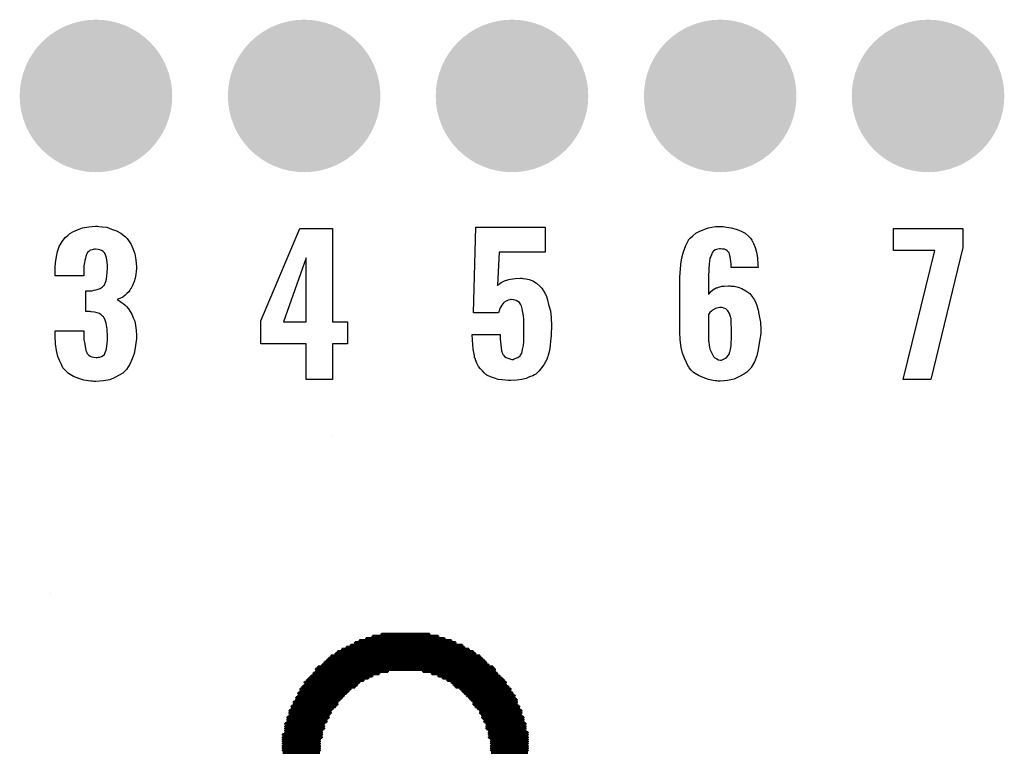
# Model space of a CAD drawing. Extents: x -0.07 to 0.95, y -0.15 to 2.1.
# Tile 11 of 15: x 0.34 to 0.62, y 0.73 to 0.94. Entities that reach past the tile are written whole.
import ezdxf

# ---------------------------------------------------------------- set-up
doc = ezdxf.new("R2010")
doc.units = 0
doc.layers.get('0').update_dxf_attribs({"linetype": 'CONTINUOUS'})
doc.layers.add('gto', color=2, linetype='CONTINUOUS')
doc.layers.add('gts', color=1, linetype='CONTINUOUS')

# ---------------------------------------------------------------- blocks, each defined once
blk = doc.blocks.new('D62')
at = {"const_width": 0.0003}
blk.add_lwpolyline([(-0.00015, 0, 1), (0.00015, 0, 1)], format="xyb", close=True, dxfattribs=at)
blk = doc.blocks.new('D36')
at = {"const_width": 0.02165}
blk.add_lwpolyline([(-0.010825, 0, 1), (0.010825, 0, 1)], format="xyb", close=True, dxfattribs=at)

msp = doc.modelspace()

# ---------------------------------------------------------------- linework, layer by layer
at = {"layer": 'gto', "color": 2}
for points in [[(0.3622, 0.8763), (0.3632, 0.8762), (0.3645, 0.8761), (0.3658, 0.8756), (0.3672, 0.8751), (0.3685, 0.8744), (0.3698, 0.8734), (0.37, 0.8732), (0.3703, 0.8729), (0.3708, 0.8721), (0.3714, 0.8712), (0.3719, 0.8701), (0.3724, 0.8686), (0.3727, 0.8669), (0.3729, 0.8649), (0.3729, 0.8647), (0.3729, 0.8643), (0.3728, 0.8636), (0.3727, 0.8627), (0.3725, 0.8617), (0.3722, 0.8607), (0.3718, 0.8596), (0.3713, 0.8586), (0.3712, 0.8586), (0.371, 0.8582), (0.3707, 0.8578), (0.3702, 0.8573), (0.3697, 0.8568), (0.369, 0.8563), (0.3682, 0.8559), (0.3674, 0.8556), (0.3675, 0.8556), (0.3676, 0.8555), (0.3679, 0.8553), (0.3682, 0.8551), (0.3686, 0.8548), (0.3691, 0.8545), (0.3696, 0.8541), (0.3701, 0.8536), (0.3706, 0.8529), (0.3711, 0.8522), (0.3716, 0.8514), (0.372, 0.8504), (0.3724, 0.8494), (0.3726, 0.8482), (0.3728, 0.8469), (0.3729, 0.8454), (0.3729, 0.8453), (0.3729, 0.8452), (0.3729, 0.8448), (0.3729, 0.8444), (0.3728, 0.8439), (0.3727, 0.8432), (0.3725, 0.8419), (0.3722, 0.8403), (0.3717, 0.8387), (0.371, 0.8372), (0.3701, 0.8357), (0.37, 0.8356), (0.3696, 0.8352), (0.369, 0.8347), (0.368, 0.8341), (0.3668, 0.8334), (0.3653, 0.8328), (0.3635, 0.8325), (0.3614, 0.8323), (0.3608, 0.8323), (0.3604, 0.8324), (0.3599, 0.8324), (0.3593, 0.8325), (0.358, 0.8327), (0.3565, 0.8332), (0.355, 0.8337), (0.3536, 0.8346), (0.3525, 0.8357), (0.3524, 0.8358), (0.352, 0.8362), (0.3516, 0.8371), (0.3511, 0.8381), (0.3506, 0.8394), (0.3502, 0.8411), (0.3499, 0.843), (0.3498, 0.8452), (0.3498, 0.8467), (0.358, 0.8467), (0.358, 0.8452), (0.358, 0.8451), (0.358, 0.8447), (0.358, 0.8441), (0.3581, 0.8434), (0.3584, 0.8418), (0.3585, 0.8411), (0.3588, 0.8405), (0.3588, 0.8404), (0.359, 0.8402), (0.3591, 0.8401), (0.3594, 0.8398), (0.3598, 0.8395), (0.3602, 0.8393), (0.3608, 0.8392), (0.3615, 0.8391), (0.3618, 0.8391), (0.3621, 0.8392), (0.3625, 0.8392), (0.363, 0.8394), (0.3634, 0.8397), (0.3638, 0.84), (0.364, 0.8405), (0.364, 0.8406), (0.3641, 0.8407), (0.3643, 0.8412), (0.3644, 0.8417), (0.3645, 0.8423), (0.3646, 0.8432), (0.3647, 0.8441), (0.3647, 0.8452), (0.3647, 0.8454), (0.3647, 0.8458), (0.3646, 0.8464), (0.3646, 0.8472), (0.3643, 0.8489), (0.364, 0.8497), (0.3637, 0.8504), (0.3636, 0.8505), (0.3635, 0.8507), (0.3633, 0.8509), (0.3629, 0.8512), (0.3624, 0.8516), (0.3617, 0.8518), (0.361, 0.852), (0.36, 0.8521), (0.36, 0.8521), (0.3598, 0.8522), (0.3585, 0.8522), (0.3585, 0.8581), (0.3603, 0.8581), (0.3608, 0.8582), (0.3614, 0.8583), (0.362, 0.8585), (0.3626, 0.8587), (0.3632, 0.8591), (0.3636, 0.8596), (0.3637, 0.8596), (0.3638, 0.8598), (0.364, 0.8602), (0.3642, 0.8607), (0.3644, 0.8614), (0.3645, 0.8623), (0.3646, 0.8633), (0.3647, 0.8645), (0.3647, 0.8646), (0.3647, 0.8649), (0.3647, 0.8654), (0.3646, 0.8661), (0.3644, 0.8674), (0.3642, 0.868), (0.364, 0.8686), (0.364, 0.8686), (0.3638, 0.8688), (0.3636, 0.869), (0.3634, 0.8692), (0.363, 0.8695), (0.3625, 0.8697), (0.362, 0.8698), (0.3613, 0.8699), (0.361, 0.8699), (0.3606, 0.8698), (0.3603, 0.8697), (0.3598, 0.8696), (0.3594, 0.8692), (0.359, 0.8689), (0.3587, 0.8684), (0.3587, 0.8683), (0.3586, 0.8681), (0.3585, 0.8678), (0.3584, 0.8673), (0.3582, 0.8667), (0.3581, 0.8661), (0.358, 0.8652), (0.358, 0.8642), (0.358, 0.8623), (0.3498, 0.8623), (0.3498, 0.8646), (0.3498, 0.8647), (0.3498, 0.8649), (0.3498, 0.8651), (0.3499, 0.8656), (0.3499, 0.8661), (0.35, 0.8666), (0.3502, 0.8678), (0.3505, 0.8692), (0.351, 0.8706), (0.3518, 0.8721), (0.3528, 0.8733), (0.353, 0.8735), (0.3534, 0.8738), (0.354, 0.8743), (0.355, 0.8749), (0.3562, 0.8754), (0.3576, 0.8759), (0.3594, 0.8762), (0.3613, 0.8764), (0.3618, 0.8764), (0.3622, 0.8763)], [(0.4285, 0.8493), (0.4328, 0.8493), (0.4328, 0.843), (0.4285, 0.843), (0.4285, 0.8329), (0.4211, 0.8329), (0.4211, 0.843), (0.4082, 0.843), (0.4082, 0.8495), (0.4193, 0.8758), (0.4285, 0.8758), (0.4285, 0.8493)], [(0.4889, 0.869), (0.4759, 0.869), (0.4754, 0.8597), (0.4756, 0.8598), (0.476, 0.8601), (0.4764, 0.8604), (0.4768, 0.8606), (0.4774, 0.8609), (0.4779, 0.8611), (0.478, 0.8611), (0.4783, 0.8612), (0.4786, 0.8613), (0.4791, 0.8614), (0.4797, 0.8615), (0.4804, 0.8616), (0.4819, 0.8617), (0.4823, 0.8617), (0.4826, 0.8616), (0.4834, 0.8615), (0.4844, 0.8613), (0.4854, 0.8609), (0.4865, 0.8602), (0.4875, 0.8593), (0.488, 0.8588), (0.4884, 0.8581), (0.4885, 0.8579), (0.4888, 0.8574), (0.4892, 0.8567), (0.4896, 0.8555), (0.4899, 0.8542), (0.4904, 0.8524), (0.4906, 0.8504), (0.4907, 0.8482), (0.4907, 0.8481), (0.4907, 0.8479), (0.4907, 0.8477), (0.4907, 0.8474), (0.4906, 0.8464), (0.4906, 0.8453), (0.4904, 0.8439), (0.4903, 0.8425), (0.4901, 0.8411), (0.4898, 0.8398), (0.4898, 0.8396), (0.4896, 0.8392), (0.4894, 0.8386), (0.489, 0.8379), (0.4885, 0.837), (0.4879, 0.8362), (0.4872, 0.8353), (0.4864, 0.8345), (0.4863, 0.8344), (0.4859, 0.8342), (0.4854, 0.8339), (0.4845, 0.8336), (0.4835, 0.8332), (0.4823, 0.8329), (0.4809, 0.8327), (0.4792, 0.8326), (0.4784, 0.8326), (0.4777, 0.8327), (0.4767, 0.8328), (0.4756, 0.8329), (0.4745, 0.8333), (0.4734, 0.8336), (0.4724, 0.8341), (0.4724, 0.8342), (0.472, 0.8344), (0.4716, 0.8348), (0.4711, 0.8353), (0.4706, 0.8359), (0.47, 0.8366), (0.4695, 0.8375), (0.4691, 0.8385), (0.4691, 0.8387), (0.4689, 0.839), (0.4689, 0.8397), (0.4687, 0.8405), (0.4685, 0.8415), (0.4684, 0.8428), (0.4683, 0.8441), (0.4682, 0.8457), (0.4761, 0.8457), (0.4761, 0.8455), (0.4761, 0.8451), (0.4761, 0.8444), (0.4762, 0.8436), (0.4764, 0.8419), (0.4765, 0.841), (0.4768, 0.8403), (0.4768, 0.8402), (0.4769, 0.84), (0.4771, 0.8398), (0.4774, 0.8394), (0.4778, 0.8391), (0.4783, 0.8389), (0.4789, 0.8387), (0.4795, 0.8386), (0.4798, 0.8386), (0.4801, 0.8387), (0.4804, 0.8388), (0.4812, 0.8391), (0.4815, 0.8394), (0.4819, 0.8397), (0.4819, 0.8398), (0.4819, 0.8399), (0.4821, 0.8401), (0.4823, 0.8404), (0.4825, 0.8414), (0.4828, 0.8425), (0.4828, 0.8426), (0.4828, 0.8429), (0.4829, 0.8433), (0.4829, 0.8439), (0.4829, 0.8446), (0.4829, 0.8455), (0.4829, 0.8466), (0.4829, 0.8479), (0.4829, 0.8479), (0.4829, 0.848), (0.4829, 0.8485), (0.4829, 0.8492), (0.4829, 0.85), (0.4828, 0.851), (0.4826, 0.8519), (0.4824, 0.8529), (0.4822, 0.8537), (0.4822, 0.8538), (0.482, 0.854), (0.4819, 0.8543), (0.4816, 0.8547), (0.4812, 0.855), (0.4807, 0.8553), (0.48, 0.8555), (0.4793, 0.8556), (0.4792, 0.8556), (0.4789, 0.8555), (0.4784, 0.8554), (0.4778, 0.8551), (0.4772, 0.8547), (0.4766, 0.854), (0.476, 0.853), (0.4759, 0.8524), (0.4757, 0.8518), (0.4686, 0.8518), (0.4692, 0.8761), (0.4889, 0.8761), (0.4889, 0.869)], [(0.5404, 0.8761), (0.5417, 0.8759), (0.5431, 0.8756), (0.5444, 0.8751), (0.5457, 0.8744), (0.5467, 0.8735), (0.5468, 0.8734), (0.5472, 0.873), (0.5476, 0.8724), (0.5481, 0.8715), (0.5485, 0.8704), (0.5489, 0.869), (0.5492, 0.8674), (0.5493, 0.8654), (0.5494, 0.8647), (0.5417, 0.8647), (0.5417, 0.8649), (0.5417, 0.8652), (0.5417, 0.8657), (0.5416, 0.8664), (0.5414, 0.8677), (0.5412, 0.8684), (0.5411, 0.8689), (0.5411, 0.8689), (0.541, 0.869), (0.5408, 0.8692), (0.5406, 0.8694), (0.5402, 0.8697), (0.5398, 0.8699), (0.5393, 0.8699), (0.5387, 0.87), (0.5384, 0.87), (0.5379, 0.8699), (0.5372, 0.8697), (0.5366, 0.8692), (0.5365, 0.869), (0.5363, 0.8689), (0.5362, 0.8686), (0.5361, 0.8683), (0.5359, 0.8678), (0.5357, 0.8673), (0.5356, 0.8666), (0.5356, 0.8665), (0.5356, 0.8663), (0.5355, 0.8659), (0.5355, 0.8653), (0.5354, 0.8645), (0.5354, 0.8636), (0.5353, 0.8626), (0.5353, 0.8614), (0.5353, 0.8571), (0.5355, 0.8572), (0.5358, 0.8577), (0.5365, 0.8583), (0.5375, 0.8589), (0.5376, 0.8589), (0.5377, 0.8589), (0.5381, 0.8591), (0.5385, 0.8592), (0.5391, 0.8594), (0.5397, 0.8594), (0.541, 0.8595), (0.5414, 0.8595), (0.5417, 0.8594), (0.5426, 0.8594), (0.5437, 0.8591), (0.5447, 0.8587), (0.5459, 0.8581), (0.547, 0.8573), (0.5479, 0.8562), (0.548, 0.856), (0.5482, 0.8556), (0.5486, 0.8549), (0.549, 0.8539), (0.5494, 0.8526), (0.5497, 0.851), (0.55, 0.8492), (0.5501, 0.8472), (0.5501, 0.8471), (0.5501, 0.8469), (0.5501, 0.8465), (0.5501, 0.846), (0.55, 0.8454), (0.5499, 0.8448), (0.5497, 0.8432), (0.5494, 0.8414), (0.549, 0.8396), (0.5483, 0.8379), (0.5474, 0.8363), (0.5473, 0.8361), (0.5469, 0.8357), (0.5462, 0.835), (0.5453, 0.8344), (0.5441, 0.8337), (0.5426, 0.833), (0.5407, 0.8326), (0.5397, 0.8325), (0.5386, 0.8324), (0.538, 0.8324), (0.5376, 0.8325), (0.5372, 0.8325), (0.5366, 0.8326), (0.5353, 0.8329), (0.5338, 0.8334), (0.5324, 0.834), (0.531, 0.8349), (0.5304, 0.8355), (0.5298, 0.8362), (0.5298, 0.8363), (0.5298, 0.8364), (0.5296, 0.8366), (0.5294, 0.8369), (0.529, 0.8377), (0.5285, 0.8389), (0.5279, 0.8404), (0.5275, 0.842), (0.5272, 0.8441), (0.5271, 0.8464), (0.5271, 0.8616), (0.5271, 0.8617), (0.5271, 0.8619), (0.5271, 0.8623), (0.5272, 0.8628), (0.5272, 0.8634), (0.5273, 0.864), (0.5274, 0.8656), (0.5277, 0.8674), (0.5282, 0.8691), (0.5288, 0.8709), (0.5296, 0.8724), (0.5296, 0.8725), (0.5297, 0.8726), (0.5301, 0.873), (0.5308, 0.8737), (0.5317, 0.8744), (0.5328, 0.875), (0.5336, 0.8753), (0.5344, 0.8757), (0.5353, 0.8759), (0.5362, 0.8761), (0.5373, 0.8763), (0.5394, 0.8763), (0.5404, 0.8761)], [(0.6075, 0.8704), (0.5984, 0.8329), (0.5905, 0.8329), (0.5995, 0.8695), (0.5878, 0.8695), (0.5878, 0.8758), (0.6075, 0.8758), (0.6075, 0.8704)], [(0.4211, 0.8674), (0.4146, 0.8493), (0.4211, 0.8493), (0.4211, 0.8674)], [(0.4754, 0.8597), (0.4754, 0.8597), (0.4754, 0.8596), (0.4754, 0.8597)], [(0.5392, 0.8533), (0.5385, 0.8533), (0.538, 0.8532), (0.5373, 0.853), (0.5366, 0.8527), (0.5364, 0.8526), (0.5361, 0.8523), (0.5357, 0.8519), (0.5353, 0.8513), (0.5353, 0.8445), (0.5353, 0.8444), (0.5353, 0.8443), (0.5353, 0.8439), (0.5354, 0.8436), (0.5355, 0.8426), (0.5357, 0.8415), (0.5362, 0.8404), (0.5367, 0.8394), (0.5371, 0.839), (0.5376, 0.8387), (0.5381, 0.8385), (0.5387, 0.8384), (0.539, 0.8384), (0.5392, 0.8385), (0.5397, 0.8387), (0.5401, 0.8389), (0.5405, 0.8392), (0.5408, 0.8396), (0.5412, 0.8402), (0.5412, 0.8403), (0.5412, 0.8405), (0.5414, 0.8409), (0.5415, 0.8415), (0.5417, 0.8424), (0.5417, 0.8433), (0.5418, 0.8444), (0.5418, 0.8458), (0.5418, 0.8459), (0.5418, 0.8462), (0.5418, 0.8467), (0.5418, 0.8474), (0.5417, 0.8487), (0.5417, 0.8494), (0.5417, 0.8499), (0.5417, 0.85), (0.5417, 0.8502), (0.5416, 0.8504), (0.5415, 0.8508), (0.5412, 0.8516), (0.5408, 0.8524), (0.5408, 0.8524), (0.5407, 0.8525), (0.5402, 0.8529), (0.5396, 0.8531), (0.5392, 0.8533)], [(0.4282, 0.8166), (0.4282, 0.8166), (0.4282, 0.8166), (0.4282, 0.8166)], [(0.3486, 0.7721), (0.3486, 0.7721), (0.3486, 0.7721), (0.3486, 0.7721)]]:
    msp.add_lwpolyline(points, dxfattribs=at)
at = {"layer": 'gto', "color": 2, "const_width": 0.001}
for points in [[(0.4399, 0.7599), (0.4586, 0.7599)], [(0.4424, 0.7605), (0.4561, 0.7605)], [(0.4337, 0.7574), (0.4654, 0.7574)], [(0.4349, 0.7581), (0.4635, 0.7581)], [(0.4362, 0.7587), (0.4623, 0.7587)], [(0.4381, 0.7593), (0.4604, 0.7593)], [(0.4281, 0.7543), (0.4704, 0.7543)], [(0.4294, 0.755), (0.4691, 0.755)], [(0.43, 0.7556), (0.4685, 0.7556)], [(0.4312, 0.7562), (0.4673, 0.7562)], [(0.4325, 0.7568), (0.466, 0.7568)], [(0.4256, 0.7518), (0.4729, 0.7518)], [(0.4262, 0.7525), (0.4722, 0.7525)], [(0.4269, 0.7531), (0.4716, 0.7531)], [(0.4275, 0.7537), (0.471, 0.7537)], [(0.4225, 0.7487), (0.4399, 0.7487)], [(0.4231, 0.7494), (0.4418, 0.7494)], [(0.4238, 0.7506), (0.4747, 0.7506)], [(0.4238, 0.75), (0.4443, 0.75)], [(0.4244, 0.7512), (0.4741, 0.7512)], [(0.4542, 0.75), (0.4747, 0.75)], [(0.4567, 0.7494), (0.4753, 0.7494)], [(0.4586, 0.7487), (0.476, 0.7487)], [(0.4206, 0.7469), (0.4362, 0.7469)], [(0.4206, 0.7462), (0.4356, 0.7462)], [(0.4213, 0.7475), (0.4374, 0.7475)], [(0.4219, 0.7481), (0.4387, 0.7481)], [(0.4598, 0.7481), (0.4766, 0.7481)], [(0.4611, 0.7475), (0.4772, 0.7475)], [(0.4623, 0.7469), (0.4778, 0.7469)], [(0.4629, 0.7462), (0.4778, 0.7462)], [(0.4188, 0.7438), (0.4325, 0.7438)], [(0.4188, 0.7431), (0.4318, 0.7431)], [(0.4194, 0.745), (0.4337, 0.745)], [(0.4194, 0.7444), (0.4331, 0.7444)], [(0.42, 0.7456), (0.4349, 0.7456)], [(0.4635, 0.7456), (0.4785, 0.7456)], [(0.4648, 0.745), (0.4791, 0.745)], [(0.4654, 0.7444), (0.4791, 0.7444)], [(0.466, 0.7438), (0.4797, 0.7438)], [(0.4666, 0.7431), (0.4803, 0.7431)], [(0.4175, 0.7413), (0.43, 0.7413)], [(0.4175, 0.7407), (0.43, 0.7407)], [(0.4182, 0.7425), (0.4312, 0.7425)], [(0.4182, 0.7419), (0.4306, 0.7419)], [(0.4673, 0.7425), (0.4803, 0.7425)], [(0.4679, 0.7419), (0.4809, 0.7419)], [(0.4685, 0.7413), (0.4809, 0.7413)], [(0.4685, 0.7407), (0.4809, 0.7407)], [(0.4163, 0.7388), (0.4281, 0.7388)], [(0.4163, 0.7382), (0.4281, 0.7382)], [(0.4163, 0.7375), (0.4275, 0.7375)], [(0.4169, 0.74), (0.4294, 0.74)], [(0.4169, 0.7394), (0.4287, 0.7394)], [(0.4691, 0.74), (0.4816, 0.74)], [(0.4698, 0.7394), (0.4816, 0.7394)], [(0.4704, 0.7388), (0.4822, 0.7388)], [(0.4704, 0.7382), (0.4822, 0.7382)], [(0.471, 0.7375), (0.4822, 0.7375)], [(0.4151, 0.7351), (0.4262, 0.7351)], [(0.4157, 0.7369), (0.4275, 0.7369)], [(0.4157, 0.7363), (0.4269, 0.7363)], [(0.4157, 0.7357), (0.4269, 0.7357)], [(0.471, 0.7369), (0.4828, 0.7369)], [(0.4716, 0.7363), (0.4828, 0.7363)], [(0.4716, 0.7357), (0.4828, 0.7357)], [(0.4722, 0.7351), (0.4834, 0.7351)], [(0.4144, 0.732), (0.4256, 0.732)], [(0.4151, 0.7344), (0.4262, 0.7344)], [(0.4151, 0.7338), (0.4262, 0.7338)], [(0.4151, 0.7332), (0.4256, 0.7332)], [(0.4151, 0.7326), (0.4256, 0.7326)], [(0.4722, 0.7344), (0.4834, 0.7344)], [(0.4722, 0.7338), (0.4834, 0.7338)], [(0.4729, 0.7332), (0.4834, 0.7332)], [(0.4729, 0.7326), (0.484, 0.7326)], [(0.4729, 0.732), (0.484, 0.732)], [(0.4144, 0.7313), (0.4256, 0.7313)], [(0.4144, 0.7307), (0.425, 0.7307)], [(0.4144, 0.7301), (0.425, 0.7301)], [(0.4144, 0.7295), (0.425, 0.7295)], [(0.4729, 0.7313), (0.484, 0.7313)], [(0.4735, 0.7307), (0.484, 0.7307)], [(0.4735, 0.7301), (0.484, 0.7301)], [(0.4735, 0.7295), (0.484, 0.7295)], [(0.4144, 0.7288), (0.425, 0.7288)], [(0.4144, 0.7282), (0.425, 0.7282)], [(0.4144, 0.7276), (0.425, 0.7276)], [(0.4144, 0.727), (0.425, 0.727)], [(0.4735, 0.7288), (0.484, 0.7288)], [(0.4735, 0.7282), (0.484, 0.7282)], [(0.4735, 0.7276), (0.484, 0.7276)], [(0.4735, 0.727), (0.484, 0.727)]]:
    msp.add_lwpolyline(points, dxfattribs=at)

# ---------------------------------------------------------------- block references
at = {"layer": 'gto'}
for p in [(0.4424, 0.7605), (0.4561, 0.7605), (0.4337, 0.7574), (0.4349, 0.7581), (0.4362, 0.7587), (0.4381, 0.7593), (0.4399, 0.7599), (0.4586, 0.7599), (0.4604, 0.7593), (0.4623, 0.7587), (0.4635, 0.7581), (0.4654, 0.7574), (0.4294, 0.755), (0.43, 0.7556), (0.4312, 0.7562), (0.4325, 0.7568), (0.466, 0.7568), (0.4673, 0.7562), (0.4685, 0.7556), (0.4691, 0.755), (0.4256, 0.7518), (0.4262, 0.7525), (0.4269, 0.7531), (0.4275, 0.7537), (0.4281, 0.7543), (0.4704, 0.7543), (0.471, 0.7537), (0.4716, 0.7531), (0.4722, 0.7525), (0.4729, 0.7518), (0.4231, 0.7494), (0.4238, 0.7506), (0.4238, 0.75), (0.4244, 0.7512), (0.4418, 0.7494), (0.4443, 0.75), (0.4542, 0.75), (0.4567, 0.7494), (0.4741, 0.7512), (0.4747, 0.7506), (0.4747, 0.75), (0.4753, 0.7494), (0.4206, 0.7469), (0.4206, 0.7462), (0.4213, 0.7475), (0.4219, 0.7481), (0.4225, 0.7487), (0.4356, 0.7462), (0.4362, 0.7469), (0.4374, 0.7475), (0.4387, 0.7481), (0.4399, 0.7487), (0.4586, 0.7487), (0.4598, 0.7481), (0.4611, 0.7475), (0.4623, 0.7469), (0.4629, 0.7462), (0.476, 0.7487), (0.4766, 0.7481), (0.4772, 0.7475), (0.4778, 0.7469), (0.4778, 0.7462), (0.4188, 0.7438), (0.4194, 0.745), (0.4194, 0.7444), (0.42, 0.7456), (0.4325, 0.7438), (0.4331, 0.7444), (0.4337, 0.745), (0.4349, 0.7456), (0.4635, 0.7456), (0.4648, 0.745), (0.4654, 0.7444), (0.466, 0.7438), (0.4785, 0.7456), (0.4791, 0.745), (0.4791, 0.7444), (0.4797, 0.7438), (0.4175, 0.7413), (0.4175, 0.7407), (0.4182, 0.7425), (0.4182, 0.7419), (0.4188, 0.7431), (0.43, 0.7413), (0.43, 0.7407), (0.4306, 0.7419), (0.4312, 0.7425), (0.4318, 0.7431), (0.4666, 0.7431), (0.4673, 0.7425), (0.4679, 0.7419), (0.4685, 0.7413), (0.4685, 0.7407), (0.4803, 0.7431), (0.4803, 0.7425), (0.4809, 0.7419), (0.4809, 0.7413), (0.4809, 0.7407), (0.4163, 0.7388), (0.4163, 0.7382), (0.4169, 0.74), (0.4169, 0.7394), (0.4281, 0.7388), (0.4281, 0.7382), (0.4287, 0.7394), (0.4294, 0.74), (0.4691, 0.74), (0.4698, 0.7394), (0.4704, 0.7388), (0.4704, 0.7382), (0.4816, 0.74), (0.4816, 0.7394), (0.4822, 0.7388), (0.4822, 0.7382), (0.4151, 0.7351), (0.4157, 0.7369), (0.4157, 0.7363), (0.4157, 0.7357), (0.4163, 0.7375), (0.4262, 0.7351), (0.4269, 0.7363), (0.4269, 0.7357), (0.4275, 0.7375), (0.4275, 0.7369), (0.471, 0.7375), (0.471, 0.7369), (0.4716, 0.7363), (0.4716, 0.7357), (0.4722, 0.7351), (0.4822, 0.7375), (0.4828, 0.7369), (0.4828, 0.7363), (0.4828, 0.7357), (0.4834, 0.7351), (0.4144, 0.732), (0.4151, 0.7344), (0.4151, 0.7338), (0.4151, 0.7332), (0.4151, 0.7326), (0.4256, 0.7332), (0.4256, 0.7326), (0.4256, 0.732), (0.4262, 0.7344), (0.4262, 0.7338), (0.4722, 0.7344), (0.4722, 0.7338), (0.4729, 0.7332), (0.4729, 0.7326), (0.4729, 0.732), (0.4834, 0.7344), (0.4834, 0.7338), (0.4834, 0.7332), (0.484, 0.7326), (0.484, 0.732), (0.4144, 0.7313), (0.4144, 0.7307), (0.4144, 0.7301), (0.4144, 0.7295), (0.425, 0.7307), (0.425, 0.7301), (0.425, 0.7295), (0.4256, 0.7313), (0.4729, 0.7313), (0.4735, 0.7307), (0.4735, 0.7301), (0.4735, 0.7295), (0.484, 0.7313), (0.484, 0.7307), (0.484, 0.7301), (0.484, 0.7295), (0.4144, 0.7288), (0.4144, 0.7282), (0.4144, 0.7276), (0.425, 0.7288), (0.425, 0.7282), (0.425, 0.7276), (0.4735, 0.7288), (0.4735, 0.7282), (0.4735, 0.7276), (0.484, 0.7288), (0.484, 0.7282), (0.484, 0.7276)]:
    msp.add_blockref('D62', p, dxfattribs=at)
at = {"layer": 'gts'}
for p in [(0.3614, 0.9134), (0.4205, 0.9134), (0.4795, 0.9134), (0.5386, 0.9134), (0.5976, 0.9134)]:
    msp.add_blockref('D36', p, dxfattribs=at)

doc.saveas('drawing.dxf')
